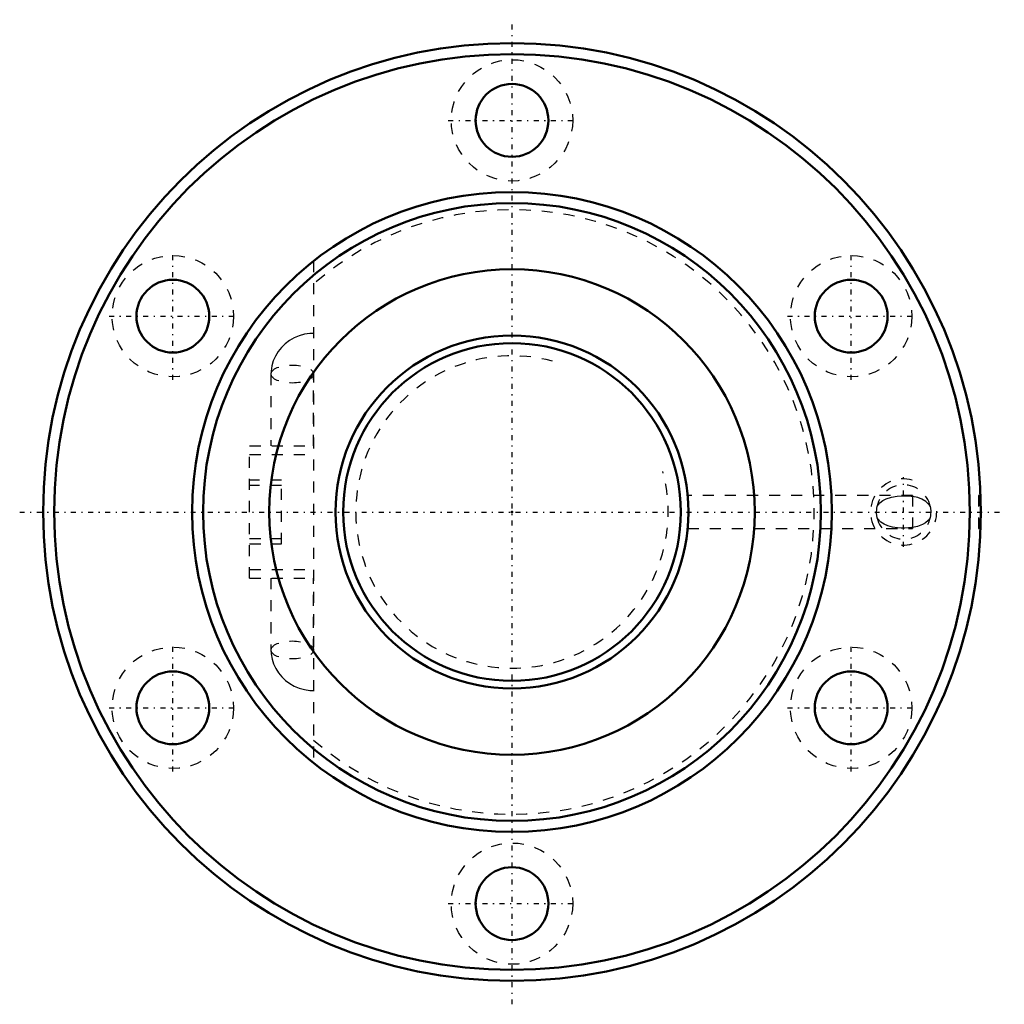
# Model space of a CAD drawing. Header units: millimetres. Extents: x -44.6 to 44.6, y -44.6 to 44.6.
import ezdxf

# ---------------------------------------------------------------- set-up
doc = ezdxf.new("R2010")
doc.units = ezdxf.units.MM
doc.linetypes.add('Center', pattern=[1.5, 0.45, -0.5, 0.05, -0.5])
doc.linetypes.add('Dashed', pattern=[2, 1, -1])
for name, color, linetype, lineweight in [('2d ConnectionPoints', 7, 'Continuous', 50), ('AM_0', 7, 'Continuous', 50), ('AM_5', 3, 'Continuous', 25), ('AM_7', 7, 'Center', 25), ('AM_9', 6, 'Dashed', 25)]:
    doc.layers.add(name, color=color, linetype=linetype, lineweight=lineweight)

# ---------------------------------------------------------------- blocks, each defined once
blk = doc.blocks.new('1_BNF_3205_5RR_Nut_0_in_BNF3205V_5RRG1_66LC0_000_rev_2')
at = {"layer": 'AM_0'}
for centre, radius in [((0, 0), 42.5), ((0, 0), 41.5), ((0, 35.5), 3.3), ((0, 0), 29), ((0, 0), 28), ((0, 0), 22), ((-30.744, 17.75), 3.3), ((30.744, 17.75), 3.3), ((-30.744, -17.75), 3.3), ((30.744, -17.75), 3.3), ((0, -35.5), 3.3)]:
    blk.add_circle(centre, radius, dxfattribs=at)
at = {"layer": 'AM_5', "linetype": 'Dashed'}
blk.add_arc((35.5, 0), 3, 75, 15, dxfattribs=at)
at = {"layer": 'AM_7'}
for p, q in [((0, -44.625), (0, 44.625)), ((-5.775, 35.5), (5.775, 35.5)), ((-30.744, 11.975), (-30.744, 23.525)), ((30.744, 11.975), (30.744, 23.525)), ((-36.519, 17.75), (-24.969, 17.75)), ((24.969, 17.75), (36.519, 17.75)), ((35.5, -3.15), (35.5, 3.15)), ((-44.625, 0), (44.625, 0)), ((-30.744, -23.525), (-30.744, -11.975)), ((30.744, -23.525), (30.744, -11.975)), ((-36.519, -17.75), (-24.969, -17.75)), ((24.969, -17.75), (36.519, -17.75)), ((-5.775, -35.5), (5.775, -35.5))]:
    blk.add_line(p, q, dxfattribs=at)
at = {"layer": 'AM_9'}
for p, q in [((-17.98, 22.753), (-17.98, -22.753)), ((-21.846, 12.507), (-21.846, 6)), ((-17.981, 6), (-17.981, 12.507)), ((-23.78, 6), (-17.98, 6)), ((-23.78, -6), (-23.78, 6)), ((-23.78, 5.2), (-17.98, 5.2)), ((-20.88, 2.9), (-23.78, 2.9)), ((-20.88, -2.9), (-20.88, 2.9)), ((-20.88, 2.4), (-23.78, 2.4)), ((36.3, 1.5), (15.931, 1.5)), ((36.3, 1.5), (36.3, -1.5)), ((42.5, 1.5), (42.3, 1.5)), ((42.3, 1.5), (42.3, -1.5)), ((15.93, -1.5), (36.3, -1.5)), ((42.3, -1.5), (42.5, -1.5)), ((-23.78, -2.4), (-20.88, -2.4)), ((-23.78, -2.9), (-20.88, -2.9)), ((-23.78, -5.2), (-17.98, -5.2)), ((-23.78, -6), (-17.98, -6)), ((-21.846, -6), (-21.846, -12.507)), ((-17.981, -12.507), (-17.981, -6))]:
    blk.add_line(p, q, dxfattribs=at)
for points in [[(-17.98, 16.192), (-18.324, 16.177), (-18.811, 16.106), (-19.286, 15.975), (-19.741, 15.788), (-20.167, 15.546), (-20.558, 15.254), (-20.906, 14.916), (-21.206, 14.539), (-21.452, 14.129), (-21.64, 13.694), (-21.768, 13.241), (-21.835, 12.778), (-21.846, 12.507)], [(33.101, 0.539), (33.347, 0.838), (33.611, 1.041), (33.903, 1.193), (34.389, 1.352), (34.914, 1.434), (35.544, 1.46), (36.17, 1.426), (36.3, 1.409)], [(37.899, 0.539), (37.851, 0.612), (37.503, 0.963), (37.162, 1.165), (36.79, 1.304), (36.3, 1.409)], [(33.101, -0.539), (33.044, -0.112), (33.064, 0.329), (33.101, 0.539)], [(37.899, 0.539), (37.956, 0.112), (37.936, -0.329), (37.899, -0.539)], [(36.3, -1.409), (36.244, -1.417), (35.607, -1.459), (35.276, -1.457), (34.952, -1.438), (34.488, -1.373), (34.055, -1.254), (33.732, -1.111), (33.436, -0.916), (33.151, -0.615), (33.101, -0.539)], [(37.899, -0.539), (37.822, -0.652), (37.721, -0.771), (37.478, -0.981), (37.207, -1.142), (36.771, -1.31), (36.3, -1.409)], [(-21.846, -12.507), (-21.827, -12.869), (-21.749, -13.326), (-21.612, -13.77), (-21.419, -14.192), (-21.172, -14.587), (-20.875, -14.95), (-20.533, -15.275), (-20.15, -15.557), (-19.732, -15.792), (-19.285, -15.976), (-18.817, -16.104), (-18.333, -16.176), (-17.98, -16.192)]]:
    blk.add_lwpolyline(points, dxfattribs=at)
for centre in [(0, 35.5), (-30.744, 17.75), (30.744, 17.75), (-30.744, -17.75), (30.744, -17.75), (0, -35.5)]:
    blk.add_circle(centre, 5.5, dxfattribs=at)
for centre, radius, start, end in [((0, 0), 27.4, 228.98896, 131.01104), ((35.5, 0), 2.459, 12.65281, 167.34719), ((35.5, 0), 2.459, 192.65281, 347.34719)]:
    blk.add_arc(centre, radius, start, end, dxfattribs=at)
for centre in [(-19.913, 12.507), (-19.913, -12.507)]:
    blk.add_ellipse(centre, major_axis=(-1.932, 0), ratio=0.422618, dxfattribs=at)
blk = doc.blocks.new('2_BNF_3205_5RR000_Shaft_0_in_BNF3205V_5RRG1_66LC0_000_rev_2')
at = {"layer": 'AM_0'}
for radius in [16, 15.3]:
    blk.add_circle((0, 0), radius, dxfattribs=at)
at = {"layer": 'AM_5', "linetype": 'Dashed'}
blk.add_arc((0, 0), 14.159, 75, 15, dxfattribs=at)

msp = doc.modelspace()

# ---------------------------------------------------------------- linework, layer by layer
at = {"layer": '2d ConnectionPoints'}
msp.add_point((0, 0), dxfattribs=at)
msp.add_point((0, 0), dxfattribs=at)

# ---------------------------------------------------------------- block references
for name in ['1_BNF_3205_5RR_Nut_0_in_BNF3205V_5RRG1_66LC0_000_rev_2', '2_BNF_3205_5RR000_Shaft_0_in_BNF3205V_5RRG1_66LC0_000_rev_2']:
    msp.add_blockref(name, (0, 0))

doc.saveas('drawing.dxf')
